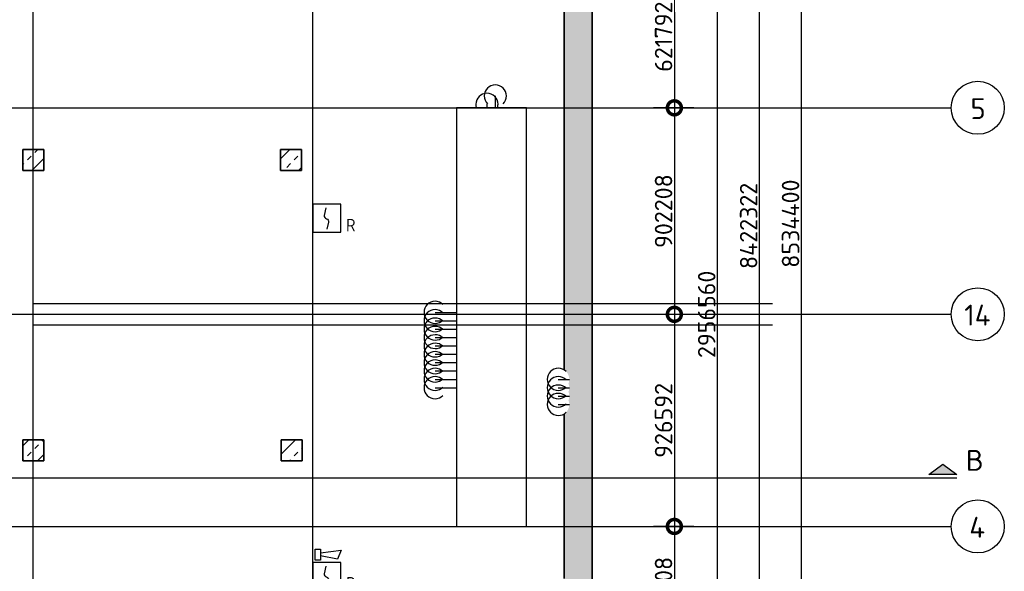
# Model space of a CAD drawing. Header units: millimetres. Extents: x 30 to 114532, y 6 to 49279.
# Tile 7 of 10: x 73217 to 87312, y 26581 to 34488. Entities that reach past the tile are written whole.
import ezdxf
from ezdxf.enums import TextEntityAlignment as Align

# ---------------------------------------------------------------- set-up
doc = ezdxf.new("R2010")
doc.units = ezdxf.units.MM
doc.header["$LTSCALE"] = 100
doc.linetypes.add('NLRS_stramien', pattern=[1650, 1000, -250, 150, -250])
doc.linetypes.add('SW_doorsnedelijn', pattern=[1950, 750, -150, 0, -150, 750, -150])
doc.layers.add('EL6511--', color=3, linetype='Continuous')
doc.layers.add('XREF', color=254, linetype='Continuous')
doc.styles.add('ISOCPEUR', font='isocpeur.ttf', dxfattribs={"height": 300})
doc.styles.add('ISOCPEUR_1', font='isocpeur.ttf', dxfattribs={"height": 250})
doc.styles.add('STABICAD-018', font='ISOCP.SHX', dxfattribs={"height": 180})
doc.dimstyles.new('NLRS_2_5mm_mm_bol_continuous_swe', dxfattribs={"dimscale": 304.8, "dimtxt": 0.816914, "dimasz": 1.312336, "dimexe": 0.984252, "dimexo": 0.0625, "dimgap": 0.098425, "dimtad": 1, "dimdec": 0, "dimlfac": 304.8, "dimdsep": 46, "dimtxsty": 'ISOCPEUR_1', "dimblk1": 'DOTSMALL', "dimblk2": 'DOTSMALL', "dimsah": 1, "dimcen": 0.09, "dimdle": 0.984252, "dimazin": 0, "dimtfac": 1, "dimtdec": 4, "dimtix": 1, "dimtmove": 0, "dimatfit": 3, "dimfxl": 0.003229, "dimfxlon": 1, "dimtvp": 1, "dimtolj": 1, "dimtzin": 0, "dimarcsym": 2})

# ---------------------------------------------------------------- blocks, each defined once
blk = doc.blocks.new('_DotSmall')
at = {"color": 0, "linetype": 'ByBlock', "const_width": 0.5}
blk.add_lwpolyline([(-0.0625, 0, 1), (0.0625, 0, 1)], format="xyb", close=True, dxfattribs=at)
blk = doc.blocks.new('*D39')
at = {"layer": 'Defpoints', "color": 0, "lineweight": 100, "transparency": 16777216}
for p in [(82889, 35264), (82589, 33224), (82889, 33224)]:
    blk.add_point(p, dxfattribs=at)
at = {"layer": 'XREF', "color": 0, "lineweight": -2, "transparency": 16777216}
for p, q in [((82589, 35564), (82589, 32924)), ((82869, 35264), (82289, 35264)), ((82869, 33224), (82289, 33224))]:
    blk.add_line(p, q, dxfattribs=at)
at = {"layer": 'XREF', "color": 0, "lineweight": -2, "transparency": 16777216, "xscale": 400, "yscale": 400, "zscale": 400}
for p, rotation in [((82589, 35264), 90), ((82589, 33224), 270)]:
    blk.add_blockref('_DotSmall', p, dxfattribs=dict(at, rotation=rotation))
at = {"layer": 'XREF', "color": 0, "transparency": 16777216, "insert": (82434, 34244), "char_height": 250, "width": 879.14, "attachment_point": 5, "rotation": 90, "style": 'ISOCPEUR_1'}
blk.add_mtext('\\A1;621792', dxfattribs=at)
blk = doc.blocks.new('*D40')
at = {"layer": 'Defpoints', "color": 0, "lineweight": 100, "transparency": 16777216}
for p in [(82889, 33224), (82589, 30264), (82889, 30264)]:
    blk.add_point(p, dxfattribs=at)
at = {"layer": 'XREF', "color": 0, "lineweight": -2, "transparency": 16777216}
for p, q in [((82589, 33524), (82589, 29964)), ((82869, 33224), (82289, 33224)), ((82869, 30264), (82289, 30264))]:
    blk.add_line(p, q, dxfattribs=at)
at = {"layer": 'XREF', "color": 0, "lineweight": -2, "transparency": 16777216, "xscale": 400, "yscale": 400, "zscale": 400}
for p, rotation in [((82589, 33224), 90), ((82589, 30264), 270)]:
    blk.add_blockref('_DotSmall', p, dxfattribs=dict(at, rotation=rotation))
at = {"layer": 'XREF', "color": 0, "transparency": 16777216, "insert": (82434, 31744), "char_height": 250, "width": 850.41, "attachment_point": 5, "rotation": 90, "style": 'ISOCPEUR_1'}
blk.add_mtext('\\A1;902208', dxfattribs=at)
blk = doc.blocks.new('*D41')
at = {"layer": 'Defpoints', "color": 0, "lineweight": 100, "transparency": 16777216}
for p in [(82889, 30264), (82589, 27224), (82889, 27224)]:
    blk.add_point(p, dxfattribs=at)
at = {"layer": 'XREF', "color": 0, "lineweight": -2, "transparency": 16777216}
for p, q in [((82589, 30564), (82589, 26924)), ((82869, 30264), (82289, 30264)), ((82869, 27224), (82289, 27224))]:
    blk.add_line(p, q, dxfattribs=at)
at = {"layer": 'XREF', "color": 0, "lineweight": -2, "transparency": 16777216, "xscale": 400, "yscale": 400, "zscale": 400}
for p, rotation in [((82589, 30264), 90), ((82589, 27224), 270)]:
    blk.add_blockref('_DotSmall', p, dxfattribs=dict(at, rotation=rotation))
at = {"layer": 'XREF', "color": 0, "transparency": 16777216, "insert": (82434, 28744), "char_height": 250, "width": 879.14, "attachment_point": 5, "rotation": 90, "style": 'ISOCPEUR_1'}
blk.add_mtext('\\A1;926592', dxfattribs=at)
blk = doc.blocks.new('*D42')
at = {"layer": 'Defpoints', "color": 0, "lineweight": 100, "transparency": 16777216}
for p in [(82889, 27224), (82589, 25264), (82889, 25264)]:
    blk.add_point(p, dxfattribs=at)
at = {"layer": 'XREF', "color": 0, "lineweight": -2, "transparency": 16777216}
for p, q in [((82589, 27524), (82589, 24964)), ((82869, 27224), (82289, 27224)), ((82869, 25264), (82289, 25264))]:
    blk.add_line(p, q, dxfattribs=at)
at = {"layer": 'XREF', "color": 0, "lineweight": -2, "transparency": 16777216, "xscale": 400, "yscale": 400, "zscale": 400}
for p, rotation in [((82589, 27224), 90), ((82589, 25264), 270)]:
    blk.add_blockref('_DotSmall', p, dxfattribs=dict(at, rotation=rotation))
at = {"layer": 'XREF', "color": 0, "transparency": 16777216, "insert": (82434, 26244), "char_height": 250, "width": 787.21, "attachment_point": 5, "rotation": 90, "style": 'ISOCPEUR_1'}
blk.add_mtext('\\A1;597408', dxfattribs=at)
blk = doc.blocks.new('*D55')
at = {"layer": 'Defpoints', "color": 0, "lineweight": 100, "transparency": 16777216}
for p in [(84107, 45564), (84407, 45564), (84107, 17564)]:
    blk.add_point(p, dxfattribs=at)
at = {"layer": 'XREF', "color": 0, "lineweight": -2, "transparency": 16777216}
for p, q in [((84407, 17264), (84407, 45864)), ((84126, 45564), (84707, 45564)), ((84126, 17564), (84707, 17564))]:
    blk.add_line(p, q, dxfattribs=at)
at = {"layer": 'XREF', "color": 0, "lineweight": -2, "transparency": 16777216, "xscale": 400, "yscale": 400, "zscale": 400}
for p, rotation in [((84407, 45564), 90), ((84407, 17564), 270)]:
    blk.add_blockref('_DotSmall', p, dxfattribs=dict(at, rotation=rotation))
at = {"layer": 'XREF', "color": 0, "transparency": 16777216, "insert": (84252, 31564), "char_height": 250, "width": 1063.02, "attachment_point": 5, "rotation": 90, "style": 'ISOCPEUR_1'}
blk.add_mtext('\\A1;8534400', dxfattribs=at)
blk = doc.blocks.new('*D78')
at = {"layer": 'Defpoints', "color": 0, "lineweight": 100, "transparency": 16777216}
for p in [(82907, 35114), (83207, 35114), (82907, 25414)]:
    blk.add_point(p, dxfattribs=at)
at = {"layer": 'XREF', "color": 0, "lineweight": -2, "transparency": 16777216}
for p, q in [((83207, 25114), (83207, 35414)), ((82926, 35114), (83507, 35114)), ((82926, 25414), (83507, 25414))]:
    blk.add_line(p, q, dxfattribs=at)
at = {"layer": 'XREF', "color": 0, "lineweight": -2, "transparency": 16777216, "xscale": 400, "yscale": 400, "zscale": 400}
for p, rotation in [((83207, 35114), 90), ((83207, 25414), 270)]:
    blk.add_blockref('_DotSmall', p, dxfattribs=dict(at, rotation=rotation))
at = {"layer": 'XREF', "color": 0, "transparency": 16777216, "insert": (83052, 30264), "char_height": 250, "width": 850.41, "attachment_point": 5, "rotation": 90, "style": 'ISOCPEUR_1'}
blk.add_mtext('\\A1;2956560', dxfattribs=at)
blk = doc.blocks.new('*D84')
at = {"layer": 'Defpoints', "color": 0, "lineweight": 100, "transparency": 16777216}
for p in [(83507, 45347), (83807, 45347), (83507, 17714)]:
    blk.add_point(p, dxfattribs=at)
at = {"layer": 'XREF', "color": 0, "lineweight": -2, "transparency": 16777216}
for p, q in [((83807, 17414), (83807, 45647)), ((83526, 45347), (84107, 45347)), ((83526, 17714), (84107, 17714))]:
    blk.add_line(p, q, dxfattribs=at)
at = {"layer": 'XREF', "color": 0, "lineweight": -2, "transparency": 16777216, "xscale": 400, "yscale": 400, "zscale": 400}
for p, rotation in [((83807, 45347), 90), ((83807, 17714), 270)]:
    blk.add_blockref('_DotSmall', p, dxfattribs=dict(at, rotation=rotation))
at = {"layer": 'XREF', "color": 0, "transparency": 16777216, "insert": (83652, 31531), "char_height": 250, "width": 1063.02, "attachment_point": 5, "rotation": 90, "style": 'ISOCPEUR_1'}
blk.add_mtext('\\A1;8422322', dxfattribs=at)
blk = doc.blocks.new('VB653ORM')
at = {"color": 0, "linetype": 'Continuous'}
for p, q in [((-2, 2), (-2, -2)), ((2, 2), (-2, 2)), ((2, -2), (2, 2)), ((-2, -2), (2, -2))]:
    blk.add_line(p, q, dxfattribs=at)
blk.add_lwpolyline([(-0.12, 1.47), (-0.34, 0.38, 0.399092), (-0.04, -0.09, -0.403068), (0.25, -0.56), (0.02, -1.6)], format="xyb", dxfattribs=at)
at = {"color": 0, "linetype": 'Continuous', "style": 'STABICAD-018'}
for tag, p in [('CODING1', (-1.22, 12.19)), ('CODING2', (-0.95, 9.73)), ('ARTICLECODE', (0.78, 6.96)), ('FIREPROTECTION_PANEL', (0.78, 4.65)), ('FIREPROTECTION_ZONE', (0.05, 2.88)), ('FIREPROTECTION_HARDWARENUMBER', (5.42, -4.4))]:
    blk.add_attdef(tag, text='', height=1.8, dxfattribs=at).set_placement(p, align=Align.MIDDLE)
blk.add_attdef('TEXT1', (3.46, -3.38), '', height=1.8, dxfattribs=at)
blk = doc.blocks.new('VB655IS2')
at = {"color": 0, "linetype": 'Continuous'}
blk.add_lwpolyline([(-1.67, 2.33), (-1.67, 3.91), (-0.89, 3.91), (-0.89, 2.33)], close=True, dxfattribs=at)
blk.add_lwpolyline([(-0.89, 3.37), (2.06, 3.76), (1.54, 2.45), (-0.89, 2.95)], dxfattribs=at)
blk = doc.blocks.new('*U94')
at = {"color": 0, "linetype": 'Continuous'}
for p, q in [((-2, 2), (-2, -2)), ((2, 2), (-2, 2)), ((2, -2), (2, 2)), ((-2, -2), (2, -2))]:
    blk.add_line(p, q, dxfattribs=at)
blk.add_lwpolyline([(-0.12, 1.47), (-0.34, 0.38, 0.399092), (-0.04, -0.09, -0.403068), (0.25, -0.56), (0.02, -1.6)], format="xyb", dxfattribs=at)
at = {"color": 0, "linetype": 'Continuous', "lineweight": 100}
blk.add_blockref('VB655IS2', (0, 0), dxfattribs=at)
at = {"color": 0, "linetype": 'Continuous', "style": 'STABICAD-018'}
for tag, p in [('CODING1', (-1.22, 12.19)), ('CODING2', (-0.95, 9.73)), ('ARTICLECODE', (0.78, 6.96)), ('FIREPROTECTION_PANEL', (0.78, 4.65)), ('FIREPROTECTION_ZONE', (0.05, 2.88)), ('FIREPROTECTION_HARDWARENUMBER', (5.42, -4.4))]:
    blk.add_attdef(tag, text='', height=1.8, dxfattribs=at).set_placement(p, align=Align.MIDDLE)
blk.add_attdef('TEXT1', (3.46, -3.38), '', height=1.8, dxfattribs=at)

msp = doc.modelspace()

# ---------------------------------------------------------------- hatches: boundary and pattern name
at = {"layer": 'XREF', "lineweight": 9}
h = msp.add_hatch(dxfattribs=at)
h.set_pattern_fill('FP_4', color=256, angle=45, style=0, pattern_type=2)
h.set_pattern_definition([(315, (81011.9, 31524.5), (212.132, 212.132), []), (315, (81011.9, 31312.36), (212.132, 212.132), [75, -75])])
h.paths.add_polyline_path([(81411.9064, 17864.4921), (81411.9064, 45184.4921), (81011.9064, 45184.4921), (81011.9064, 29465.6082), (81039.0975, 29444.7438), (81064.3259, 29411.8655), (81080.4928, 29371.2405), (81085.5943, 29332.4905), (81080.1851, 29291.403), (81072.3513, 29272.4905), (81080.4928, 29251.2405), (81085.5943, 29212.4905), (81080.1851, 29171.403), (81072.3513, 29152.4905), (81080.4928, 29131.2405), (81085.5943, 29092.4905), (81080.1851, 29051.403), (81072.3513, 29032.4905), (81080.1851, 29013.5781), (81085.5943, 28972.4905), (81080.1851, 28931.403), (81064.3259, 28893.1155), (81039.0975, 28860.2373), (81011.9064, 28839.3729), (81011.9064, 26478.1886), (81026.5975, 26466.9157), (81051.8259, 26434.0375), (81067.9928, 26393.4125), (81073.0943, 26354.6625), (81067.6851, 26313.5749), (81059.8513, 26294.6625), (81067.9928, 26273.4125), (81073.0943, 26234.6625), (81067.6851, 26193.5749), (81059.8513, 26174.6625), (81067.9928, 26153.4125), (81073.0943, 26114.6625), (81067.6851, 26073.5749), (81059.8513, 26054.6625), (81067.6851, 26035.75), (81073.0943, 25994.6625), (81067.6851, 25953.5749), (81051.8259, 25915.2875), (81026.5975, 25882.4093), (81011.9064, 25871.1364), (81011.9064, 17864.4921)])
h = msp.add_hatch(dxfattribs=at)
h.set_pattern_fill('FP_14', color=256, style=0, pattern_type=2)
h.set_pattern_definition([(45, (73010.08, 3520.52), (-212.132, 212.132), []), (45, (73222.2, 3520.52), (-212.132, 212.132), [75, -75])])
h.paths.add_polyline_path([(73561.9064, 32324.4921), (73561.9064, 32624.4921), (73261.9064, 32624.4921), (73261.9064, 32324.4921)])
h = msp.add_hatch(dxfattribs=at)
h.set_pattern_fill('FP_13', color=256, style=0, pattern_type=2)
h.set_pattern_definition([(45, (73010.08, 3520.52), (-212.132, 212.132), []), (45, (73222.2, 3520.52), (-212.132, 212.132), [75, -75])])
h.paths.add_polyline_path([(77251.9064, 32324.4921), (77251.9064, 32624.4921), (76951.9064, 32624.4921), (76951.9064, 32324.4921)])
h = msp.add_hatch(dxfattribs=at)
h.set_pattern_fill('FP_15', color=256, style=0, pattern_type=2)
h.set_pattern_definition([(45, (73010.08, 3520.52), (-212.132, 212.132), []), (45, (73222.2, 3520.52), (-212.132, 212.132), [75, -75])])
h.paths.add_polyline_path([(73561.9064, 28164.4921), (73561.9064, 28464.4921), (73261.9064, 28464.4921), (73261.9064, 28164.4921)])
h = msp.add_hatch(dxfattribs=at)
h.set_pattern_fill('FP_16', color=256, style=0, pattern_type=2)
h.set_pattern_definition([(45, (73010.08, 3520.52), (-212.132, 212.132), []), (45, (73222.2, 3520.52), (-212.132, 212.132), [75, -75])])
h.paths.add_polyline_path([(77261.9064, 28164.4921), (77261.9064, 28464.4921), (76961.9064, 28464.4921), (76961.9064, 28164.4921)])
at = {"layer": 'XREF', "extrusion": (0, 0, -1)}
msp.add_hatch(color=256, dxfattribs=at).paths.add_polyline_path([(-86232.5146, 27968.6632), (-86632.5146, 27968.6632), (-86432.5146, 28118.6632)])

# ---------------------------------------------------------------- linework, layer by layer
at = {"layer": 'XREF', "linetype": 'NLRS_stramien'}
for p, q in [((73411.9064, 12047.4983), (73411.9064, 48519.2394)), ((77411.9064, 12047.4983), (77411.9064, 48519.2394)), ((81411.9064, 48519.2394), (81411.9064, 12047.4983)), ((55551.4239, 33224.4921), (86552.3583, 33224.4921)), ((55551.4239, 30264.4921), (86552.3583, 30264.4921)), ((55551.4239, 27224.4921), (86552.3583, 27224.4921))]:
    msp.add_line(p, q, dxfattribs=at)
at = {"layer": 'XREF', "lineweight": 35}
for p, q in [((81411.9064, 17564.4921), (81411.9064, 45184.4921)), ((81011.9064, 35114.4921), (81011.9064, 29465.6082)), ((73261.9064, 32624.4921), (73261.9064, 32324.4921)), ((73561.9064, 32624.4921), (73261.9064, 32624.4921)), ((73561.9064, 32324.4921), (73561.9064, 32624.4921)), ((76951.9064, 32624.4921), (76951.9064, 32324.4921)), ((77251.9064, 32624.4921), (76951.9064, 32624.4921)), ((77251.9064, 32324.4921), (77251.9064, 32624.4921)), ((73261.9064, 32324.4921), (73561.9064, 32324.4921)), ((76951.9064, 32324.4921), (77251.9064, 32324.4921)), ((81011.9064, 28839.3729), (81011.9064, 26478.1886)), ((73261.9064, 28464.4921), (73261.9064, 28164.4921)), ((73561.9064, 28464.4921), (73261.9064, 28464.4921)), ((73561.9064, 28164.4921), (73561.9064, 28464.4921)), ((76961.9064, 28464.4921), (76961.9064, 28164.4921)), ((77261.9064, 28464.4921), (76961.9064, 28464.4921)), ((77261.9064, 28164.4921), (77261.9064, 28464.4921)), ((73261.9064, 28164.4921), (73561.9064, 28164.4921)), ((76961.9064, 28164.4921), (77261.9064, 28164.4921))]:
    msp.add_line(p, q, dxfattribs=at)
at = {"layer": 'XREF'}
for p, q in [((79905.6905, 33274.5399), (79905.6905, 33224.4921)), ((80025.6905, 33394.5399), (80025.6905, 33235.7899)), ((80025.6905, 33377.0774), (80025.6905, 33224.4921)), ((80469.8952, 33224.4921), (79469.8952, 33224.4921)), ((79469.8952, 33224.4921), (79469.8952, 27224.4921)), ((79905.6905, 33257.0774), (79905.6905, 33224.4921)), ((80469.8952, 27224.4921), (80469.8952, 33224.4921)), ((83993.1154, 30414.4921), (73411.9064, 30414.4921)), ((79164.3368, 30292.4905), (79323.0868, 30292.4905)), ((79164.3368, 30172.4905), (79323.0868, 30172.4905)), ((79181.7993, 30292.4905), (79469.8952, 30292.4905)), ((79181.7993, 30172.4905), (79469.8952, 30172.4905)), ((73411.9064, 30114.4921), (83993.1154, 30114.4921)), ((79164.3368, 30052.4905), (79323.0868, 30052.4905)), ((79181.7993, 30052.4905), (79469.8952, 30052.4905)), ((79164.3368, 29932.4905), (79323.0868, 29932.4905)), ((79181.7993, 29932.4905), (79469.8952, 29932.4905)), ((79164.3368, 29812.4905), (79323.0868, 29812.4905)), ((79181.7993, 29812.4905), (79469.8952, 29812.4905)), ((79164.3368, 29692.4905), (79323.0868, 29692.4905)), ((79181.7993, 29692.4905), (79469.8952, 29692.4905)), ((79164.3368, 29572.4905), (79323.0868, 29572.4905)), ((79181.7993, 29572.4905), (79469.8952, 29572.4905)), ((79164.3368, 29452.4905), (79323.0868, 29452.4905)), ((79164.3368, 29332.4905), (79323.0868, 29332.4905)), ((79181.7993, 29452.4905), (79469.8952, 29452.4905)), ((79181.7993, 29332.4905), (79469.8952, 29332.4905)), ((80926.8443, 29332.4905), (81085.5943, 29332.4905)), ((79164.3368, 29212.4905), (79323.0868, 29212.4905)), ((79181.7993, 29212.4905), (79469.8952, 29212.4905)), ((80926.8443, 29212.4905), (81085.5943, 29212.4905)), ((80926.8443, 29092.4905), (81085.5943, 29092.4905)), ((80926.8443, 28972.4905), (81085.5943, 28972.4905)), ((79469.8952, 27224.4921), (80469.8952, 27224.4921))]:
    msp.add_line(p, q, dxfattribs=at)
at = {"layer": 'XREF', "extrusion": (0, 0, -1)}
for p, q in [((86232.5146, 27968.6632), (86432.5146, 28118.6632)), ((86432.5146, 28118.6632), (86632.5146, 27968.6632)), ((86632.5146, 27968.6632), (86232.5146, 27968.6632)), ((86232.5146, 27918.6632), (86632.5146, 27918.6632))]:
    msp.add_line(p, q, dxfattribs=at)
at = {"layer": 'XREF', "linetype": 'SW_doorsnedelijn'}
msp.add_line((58094.9871, 27918.6632), (86532.5146, 27918.6632), dxfattribs=at)
at = {"layer": 'XREF'}
for centre in [(86932.3583, 33224.4921), (86932.3583, 30264.4921), (86932.3583, 27224.4921)]:
    msp.add_circle(centre, 380, dxfattribs=at)
for centre, start, end in [((80025.6905, 33394.5399), 90, 180), ((80025.6905, 33394.5399), 0, 90), ((79905.6905, 33274.5399), 90, 180), ((79905.6905, 33274.5399), 0, 90), ((79905.6905, 33274.5399), 180, 198.51039344), ((80025.6905, 33394.5399), 180, 225), ((79905.6905, 33274.5399), 341.48960656, 0), ((80025.6905, 33394.5399), 315, 0), ((79164.3368, 30292.4905), 90, 180), ((79164.3368, 30292.4905), 45, 90), ((79164.3368, 30172.4905), 90, 180), ((79164.3368, 30172.4905), 45, 90), ((79164.3368, 30292.4905), 180, 270), ((79164.3368, 30052.4905), 90, 180), ((79164.3368, 30172.4905), 180, 270), ((79164.3368, 30052.4905), 45, 90), ((79164.3368, 30292.4905), 270, 315), ((79164.3368, 29932.4905), 90, 180), ((79164.3368, 30052.4905), 180, 270), ((79164.3368, 29932.4905), 45, 90), ((79164.3368, 30172.4905), 270, 315), ((79164.3368, 29812.4905), 90, 180), ((79164.3368, 29932.4905), 180, 270), ((79164.3368, 29812.4905), 45, 90), ((79164.3368, 30052.4905), 270, 315), ((79164.3368, 29692.4905), 90, 180), ((79164.3368, 29812.4905), 180, 270), ((79164.3368, 29692.4905), 45, 90), ((79164.3368, 29932.4905), 270, 315), ((79164.3368, 29572.4905), 90, 180), ((79164.3368, 29692.4905), 180, 270), ((79164.3368, 29452.4905), 90, 180), ((79164.3368, 29572.4905), 45, 90), ((79164.3368, 29812.4905), 270, 315), ((79164.3368, 29452.4905), 45, 90), ((79164.3368, 29572.4905), 180, 270), ((79164.3368, 29332.4905), 90, 180), ((79164.3368, 29692.4905), 270, 315), ((79164.3368, 29332.4905), 45, 90), ((79164.3368, 29572.4905), 270, 315), ((80926.8443, 29332.4905), 90, 180), ((80926.8443, 29332.4905), 45, 90), ((79164.3368, 29452.4905), 180, 270), ((79164.3368, 29212.4905), 90, 180), ((79164.3368, 29332.4905), 180, 270), ((79164.3368, 29212.4905), 45, 90), ((79164.3368, 29452.4905), 270, 315), ((80926.8443, 29212.4905), 90, 180), ((80926.8443, 29332.4905), 180, 270), ((80926.8443, 29212.4905), 45, 90), ((79164.3368, 29212.4905), 180, 270), ((79164.3368, 29332.4905), 270, 315), ((80926.8443, 29092.4905), 90, 180), ((80926.8443, 29212.4905), 180, 270), ((80926.8443, 29092.4905), 45, 90), ((80926.8443, 29332.4905), 270, 315), ((79164.3368, 29212.4905), 270, 315), ((80926.8443, 28972.4905), 90, 180), ((80926.8443, 29092.4905), 180, 270), ((80926.8443, 28972.4905), 45, 90), ((80926.8443, 29212.4905), 270, 315), ((80926.8443, 28972.4905), 180, 270), ((80926.8443, 29092.4905), 270, 315), ((80926.8443, 28972.4905), 270, 315)]:
    msp.add_arc(centre, 158.75, start, end, dxfattribs=at)

# ---------------------------------------------------------------- block references
at = {"layer": 'EL6511--', "linetype": 'Continuous', "lineweight": 100}
ref = msp.add_blockref('VB653ORM', (77611.9064, 31642.6574), dxfattribs=dict(at, xscale=100, yscale=100, zscale=100))
ref.add_attrib('TEXT1', 'R', (77889.9064, 31452.6574), dxfattribs={"layer": '0', "color": 1, "linetype": 'Continuous', "lineweight": 100, "height": 180, "style": 'STABICAD-018'})
ref = msp.add_blockref('*U94', (77611.9064, 26508.6856), dxfattribs=dict(at, xscale=100, yscale=100, zscale=100))
ref.add_attrib('TEXT1', 'R', (77889.9064, 26318.6856), dxfattribs={"layer": '0', "color": 1, "linetype": 'Continuous', "lineweight": 100, "height": 180, "style": 'STABICAD-018'})

# ---------------------------------------------------------------- texts
at = {"layer": 'XREF', "char_height": 300, "attachment_point": 1, "style": 'ISOCPEUR'}
for s, insert, width in [('\\fISOCPEUR|b0|i0|c238|p34|;5', (86827.6851, 33362.4371), 248.523125), ('14', (86738.6851, 30402.4371), 464.97875), ('\\fISOCPEUR|b0|i0|c238|p34|;4', (86811.1851, 27362.4371), 288.6075)]:
    msp.add_mtext(s, dxfattribs=dict(at, insert=insert, width=width))

# ---------------------------------------------------------------- dimensions: what is measured, and where the dimension line sits
at = {"layer": 'XREF'}
for base, p1, p2, override, picture, middle in [((84406.705, 45564.4921), (84106.705, 17564.4921), (84106.705, 45564.4921), {"dimpost": '<>', "dimfxl": 28000}, '*D55', (84251.705, 31564.4921)), ((83806.705, 45346.7826), (83506.705, 17714.4921), (83506.705, 45346.7826), {"dimpost": '<>', "dimfxl": 27632.29052}, '*D84', (83651.705, 31530.6374)), ((82588.5218, 33224.4921), (82888.5218, 35264.4921), (82888.5218, 33224.4921), {"dimpost": '<>', "dimfxl": 2040}, '*D39', (82433.5218, 34244.4921)), ((83206.705, 35114.4921), (82906.705, 25414.4921), (82906.705, 35114.4921), {"dimpost": '<>', "dimfxl": 9700}, '*D78', (83051.705, 30264.4921)), ((82588.5218, 30264.4921), (82888.5218, 33224.4921), (82888.5218, 30264.4921), {"dimpost": '<>', "dimfxl": 2960}, '*D40', (82433.5218, 31744.4921)), ((82588.5218, 27224.4921), (82888.5218, 30264.4921), (82888.5218, 27224.4921), {"dimpost": '<>', "dimfxl": 3040}, '*D41', (82433.5218, 28744.4921)), ((82588.5218, 25264.4921), (82888.5218, 27224.4921), (82888.5218, 25264.4921), {"dimpost": '<>', "dimfxl": 1960}, '*D42', (82433.5218, 26244.4921))]:
    dim = msp.add_linear_dim(base=base, p1=p1, p2=p2, angle=90, dimstyle='NLRS_2_5mm_mm_bol_continuous_swe', override=override, dxfattribs=at)
    dim.commit()
    dim.dimension.update_dxf_attribs({"geometry": picture, "text_midpoint": middle})

# ---------------------------------------------------------------- next in the draw order: texts
at = {"layer": 'XREF', "insert": (86762.2946, 28321.2629), "char_height": 300, "width": 288.6075, "attachment_point": 1, "style": 'ISOCPEUR', "bg_fill": 3, "box_fill_scale": 1.25, "bg_fill_color": 256, "bg_fill_true_color": 13158600, "bg_fill_transparency": 0}
msp.add_mtext('\\fISOCPEUR|b0|i0|c238|p34|;B', dxfattribs=at)

doc.saveas('drawing.dxf')
